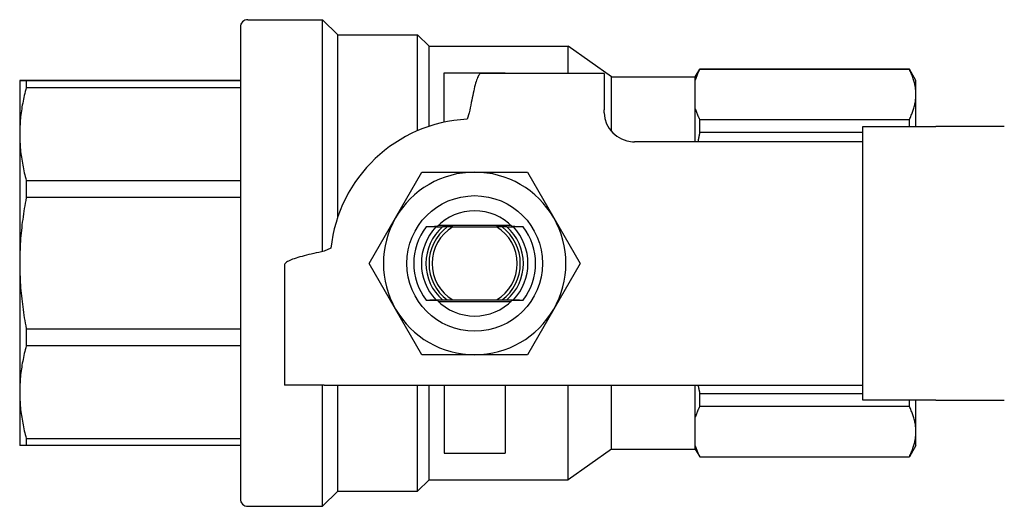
# Model space of a CAD drawing. Header units: millimetres. Extents: x 46 to 3733, y 68 to 351.
# Tile 2 of 12: x 250 to 315, y 319 to 351. Entities that reach past the tile are written whole.
import ezdxf

# ---------------------------------------------------------------- set-up
doc = ezdxf.new("R2010")
doc.units = ezdxf.units.MM
doc.layers.add('DETAIL', color=2, linetype='Continuous')

msp = doc.modelspace()

# ---------------------------------------------------------------- linework, layer by layer
at = {"layer": 'DETAIL'}
for p, q in [((265.417, 350.822), (270.317, 350.822)), ((270.317, 335.575), (270.317, 350.822)), ((271.317, 349.822), (270.317, 350.822)), ((264.917, 350.322), (264.917, 319.322)), ((271.317, 337.834), (271.317, 349.822)), ((271.317, 349.822), (276.567, 349.822)), ((276.567, 343.521), (276.567, 349.822)), ((277.317, 349.072), (276.567, 349.822)), ((277.317, 343.806), (277.317, 349.072)), ((277.317, 349.072), (286.46, 349.072)), ((286.46, 347.292), (286.46, 349.072)), ((289.317, 347.072), (286.46, 349.072)), ((294.817, 347.072), (295.105, 347.572)), ((295.105, 347.557), (295.105, 347.572)), ((295.105, 347.572), (308.884, 347.572)), ((308.884, 347.557), (295.105, 347.557)), ((308.884, 347.557), (308.884, 347.572)), ((309.317, 346.822), (308.884, 347.572)), ((278.317, 344.079), (278.317, 347.322)), ((278.317, 347.322), (282.317, 347.322)), ((288.817, 347.292), (280.73, 347.292)), ((282.317, 347.292), (282.317, 347.322)), ((288.817, 347.292), (288.817, 344.885)), ((289.317, 343.47), (289.317, 347.072)), ((289.317, 347.072), (294.817, 347.072)), ((294.817, 346.85), (294.817, 347.072)), ((294.817, 344.966), (294.817, 346.85)), ((250.417, 346.822), (250.417, 343.299)), ((264.917, 346.826), (250.85, 346.826)), ((250.85, 346.818), (264.917, 346.818)), ((250.85, 346.818), (250.85, 346.349)), ((264.917, 346.349), (250.85, 346.349)), ((309.317, 345.908), (309.317, 346.822)), ((309.317, 343.792), (309.317, 345.908)), ((294.817, 342.792), (294.817, 344.966)), ((279.966, 344.692), (279.817, 344.279)), ((295.105, 344.259), (308.884, 344.259)), ((295.105, 343.394), (295.105, 344.259)), ((308.884, 343.792), (308.884, 344.259)), ((305.817, 343.792), (310.625, 343.792)), ((305.817, 342.792), (305.817, 343.792)), ((315.124, 343.792), (310.625, 343.792)), ((250.417, 343.299), (250.417, 334.811)), ((305.817, 343.394), (295.105, 343.394)), ((293.571, 342.792), (290.817, 342.792)), ((305.817, 342.792), (293.571, 342.792)), ((305.817, 326.792), (305.817, 342.792)), ((275.121, 337.792), (276.853, 340.792)), ((276.853, 340.792), (280.317, 340.792)), ((280.317, 340.792), (283.781, 340.792)), ((283.781, 340.792), (285.513, 337.792)), ((250.85, 340.25), (264.917, 340.25)), ((250.85, 340.25), (250.85, 339.119)), ((264.917, 339.119), (250.85, 339.119)), ((273.389, 334.792), (275.121, 337.792)), ((285.513, 337.792), (287.245, 334.792)), ((277.122, 337.199), (277.126, 337.205)), ((277.769, 337.192), (278.2, 337.192)), ((282.707, 337.292), (277.927, 337.292)), ((278.875, 337.192), (281.759, 337.192)), ((282.433, 337.192), (282.864, 337.192)), ((283.507, 337.205), (283.512, 337.199)), ((270.87, 335.792), (270.417, 335.598)), ((250.417, 334.811), (250.417, 326.329)), ((267.817, 334.685), (267.817, 326.792)), ((275.121, 331.792), (273.389, 334.792)), ((287.245, 334.792), (285.513, 331.792)), ((277.126, 332.38), (277.122, 332.386)), ((277.769, 332.392), (278.2, 332.392)), ((277.927, 332.292), (282.707, 332.292)), ((278.875, 332.392), (281.759, 332.392)), ((282.433, 332.392), (282.864, 332.392)), ((283.512, 332.386), (283.507, 332.38)), ((276.853, 328.792), (275.121, 331.792)), ((285.513, 331.792), (283.781, 328.792)), ((250.85, 330.502), (264.917, 330.502)), ((250.85, 330.502), (250.85, 329.372)), ((264.917, 329.372), (250.85, 329.372)), ((280.317, 328.792), (276.853, 328.792)), ((283.781, 328.792), (280.317, 328.792)), ((270.417, 326.792), (267.817, 326.792)), ((270.317, 318.822), (270.317, 326.792)), ((270.417, 326.792), (290.679, 326.792)), ((271.317, 319.822), (271.317, 326.792)), ((276.567, 319.822), (276.567, 326.792)), ((277.317, 320.572), (277.317, 326.792)), ((278.317, 326.792), (278.317, 322.322)), ((282.317, 326.792), (282.317, 322.322)), ((286.46, 320.572), (286.46, 326.792)), ((289.317, 322.572), (289.317, 326.792)), ((290.679, 326.792), (293.571, 326.792)), ((293.571, 326.792), (305.817, 326.792)), ((294.817, 324.677), (294.817, 326.792)), ((305.817, 325.792), (305.817, 326.792)), ((250.417, 326.329), (250.417, 322.822)), ((295.105, 326.249), (305.817, 326.249)), ((295.105, 325.384), (295.105, 326.249)), ((310.625, 325.792), (305.817, 325.792)), ((308.884, 325.384), (308.884, 325.792)), ((309.317, 323.735), (309.317, 325.792)), ((310.625, 325.792), (315.124, 325.792)), ((308.884, 325.384), (295.105, 325.384)), ((294.817, 322.793), (294.817, 324.677)), ((309.317, 322.822), (309.317, 323.735)), ((250.85, 323.285), (264.917, 323.285)), ((250.85, 323.285), (250.85, 322.818)), ((264.917, 322.818), (250.85, 322.818)), ((278.317, 322.322), (282.317, 322.322)), ((289.317, 322.572), (286.46, 320.572)), ((289.317, 322.572), (294.817, 322.572)), ((294.817, 322.572), (294.817, 322.793)), ((294.817, 322.572), (295.105, 322.072)), ((309.317, 322.822), (308.884, 322.072)), ((295.105, 322.086), (308.884, 322.086)), ((295.105, 322.072), (295.105, 322.086)), ((295.105, 322.072), (308.884, 322.072)), ((308.884, 322.072), (308.884, 322.086)), ((277.317, 320.572), (276.567, 319.822)), ((277.317, 320.572), (286.46, 320.572)), ((271.317, 319.822), (270.317, 318.822)), ((271.317, 319.822), (276.567, 319.822)), ((265.417, 318.822), (270.317, 318.822))]:
    msp.add_line(p, q, dxfattribs=at)
at = {"layer": 'DETAIL', "flags": 128}
for points in [[(295.105, 347.557), (295.091, 347.528), (295.076, 347.499), (295.062, 347.469), (295.048, 347.44), (295.034, 347.411), (295.02, 347.382), (295.007, 347.352), (294.994, 347.323), (294.981, 347.294), (294.968, 347.264), (294.956, 347.235), (294.944, 347.205), (294.932, 347.176), (294.92, 347.147), (294.908, 347.117), (294.897, 347.088), (294.886, 347.058), (294.876, 347.028), (294.865, 346.999), (294.855, 346.969), (294.845, 346.94), (294.835, 346.91), (294.826, 346.88), (294.817, 346.85)], [(309.317, 345.908), (309.316, 345.977), (309.314, 346.046), (309.31, 346.114), (309.304, 346.183), (309.297, 346.252), (309.288, 346.321), (309.278, 346.39), (309.266, 346.458), (309.253, 346.527), (309.238, 346.596), (309.222, 346.665), (309.204, 346.734), (309.185, 346.803), (309.165, 346.872), (309.143, 346.94), (309.12, 347.009), (309.095, 347.078), (309.069, 347.146), (309.041, 347.215), (309.012, 347.284), (308.982, 347.352), (308.951, 347.42), (308.918, 347.489), (308.884, 347.557)], [(280.73, 347.292), (280.699, 347.287), (280.667, 347.269), (280.635, 347.241), (280.603, 347.202), (280.571, 347.152), (280.539, 347.092), (280.507, 347.022), (280.475, 346.942), (280.444, 346.853), (280.412, 346.754), (280.38, 346.647), (280.348, 346.531), (280.316, 346.407), (280.284, 346.275), (280.252, 346.136), (280.221, 345.992), (280.189, 345.841), (280.157, 345.686), (280.125, 345.527), (280.093, 345.365), (280.061, 345.199), (280.029, 345.032), (279.998, 344.862), (279.966, 344.692)], [(250.85, 346.826), (250.816, 346.825), (250.783, 346.825), (250.751, 346.825), (250.721, 346.825), (250.692, 346.825), (250.664, 346.825), (250.638, 346.824), (250.613, 346.824), (250.59, 346.824), (250.568, 346.824), (250.548, 346.824), (250.529, 346.824), (250.511, 346.823), (250.495, 346.823), (250.48, 346.823), (250.467, 346.823), (250.455, 346.823), (250.445, 346.823), (250.437, 346.822), (250.429, 346.822), (250.424, 346.822), (250.42, 346.822), (250.418, 346.822), (250.417, 346.822)], [(250.417, 346.822), (250.418, 346.821), (250.42, 346.821), (250.424, 346.821), (250.429, 346.821), (250.437, 346.821), (250.445, 346.821), (250.455, 346.821), (250.467, 346.82), (250.48, 346.82), (250.495, 346.82), (250.511, 346.82), (250.529, 346.82), (250.548, 346.82), (250.569, 346.819), (250.591, 346.819), (250.614, 346.819), (250.639, 346.819), (250.665, 346.819), (250.692, 346.819), (250.721, 346.818), (250.751, 346.818), (250.783, 346.818), (250.816, 346.818), (250.85, 346.818)], [(250.85, 346.349), (250.816, 346.222), (250.783, 346.095), (250.751, 345.969), (250.721, 345.842), (250.692, 345.715), (250.664, 345.588), (250.638, 345.462), (250.613, 345.335), (250.59, 345.208), (250.568, 345.081), (250.548, 344.954), (250.529, 344.827), (250.511, 344.7), (250.495, 344.573), (250.48, 344.446), (250.467, 344.318), (250.455, 344.191), (250.445, 344.064), (250.437, 343.937), (250.429, 343.809), (250.424, 343.682), (250.42, 343.554), (250.418, 343.427), (250.417, 343.299)], [(308.884, 344.259), (308.918, 344.328), (308.951, 344.396), (308.982, 344.465), (309.013, 344.533), (309.042, 344.602), (309.069, 344.67), (309.095, 344.739), (309.12, 344.808), (309.143, 344.876), (309.165, 344.945), (309.186, 345.014), (309.205, 345.082), (309.223, 345.151), (309.239, 345.22), (309.253, 345.288), (309.267, 345.357), (309.278, 345.426), (309.288, 345.495), (309.297, 345.564), (309.304, 345.633), (309.31, 345.701), (309.314, 345.77), (309.316, 345.839), (309.317, 345.908)], [(294.817, 344.966), (294.826, 344.936), (294.835, 344.907), (294.845, 344.877), (294.855, 344.848), (294.865, 344.818), (294.875, 344.789), (294.886, 344.759), (294.897, 344.729), (294.908, 344.7), (294.92, 344.671), (294.931, 344.641), (294.943, 344.612), (294.955, 344.582), (294.968, 344.553), (294.981, 344.523), (294.993, 344.494), (295.007, 344.465), (295.02, 344.435), (295.034, 344.406), (295.048, 344.377), (295.062, 344.347), (295.076, 344.318), (295.091, 344.289), (295.105, 344.259)], [(250.417, 343.299), (250.418, 343.172), (250.42, 343.045), (250.424, 342.918), (250.429, 342.791), (250.437, 342.664), (250.445, 342.536), (250.455, 342.409), (250.467, 342.282), (250.48, 342.154), (250.495, 342.027), (250.511, 341.9), (250.529, 341.772), (250.548, 341.645), (250.569, 341.518), (250.591, 341.39), (250.614, 341.263), (250.639, 341.136), (250.665, 341.009), (250.692, 340.882), (250.721, 340.756), (250.751, 340.629), (250.783, 340.503), (250.816, 340.376), (250.85, 340.25)], [(295.105, 343.394), (295.1, 343.369), (295.095, 343.344), (295.09, 343.319), (295.085, 343.294), (295.079, 343.269), (295.074, 343.244), (295.069, 343.219), (295.064, 343.194), (295.059, 343.169), (295.054, 343.144), (295.049, 343.119), (295.044, 343.094), (295.039, 343.069), (295.034, 343.044), (295.029, 343.019), (295.025, 342.993), (295.02, 342.968), (295.015, 342.943), (295.01, 342.918), (295.006, 342.893), (295.001, 342.868), (294.996, 342.843), (294.992, 342.818), (294.987, 342.792)], [(250.85, 339.119), (250.816, 338.94), (250.783, 338.761), (250.751, 338.582), (250.721, 338.403), (250.692, 338.224), (250.664, 338.045), (250.638, 337.866), (250.613, 337.687), (250.59, 337.507), (250.568, 337.328), (250.548, 337.149), (250.529, 336.969), (250.511, 336.79), (250.495, 336.61), (250.48, 336.43), (250.467, 336.251), (250.455, 336.071), (250.445, 335.891), (250.437, 335.711), (250.429, 335.531), (250.424, 335.351), (250.42, 335.171), (250.418, 334.991), (250.417, 334.811)], [(277.769, 337.192), (277.742, 337.193), (277.714, 337.193), (277.687, 337.193), (277.66, 337.193), (277.632, 337.194), (277.605, 337.194), (277.578, 337.194), (277.551, 337.195), (277.524, 337.195), (277.497, 337.195), (277.47, 337.195), (277.443, 337.196), (277.416, 337.196), (277.389, 337.196), (277.362, 337.197), (277.335, 337.197), (277.308, 337.197), (277.282, 337.197), (277.255, 337.198), (277.228, 337.198), (277.202, 337.198), (277.175, 337.199), (277.148, 337.199), (277.122, 337.199)], [(277.846, 337.212), (277.818, 337.212), (277.79, 337.212), (277.761, 337.212), (277.733, 337.211), (277.704, 337.211), (277.675, 337.211), (277.646, 337.21), (277.617, 337.21), (277.588, 337.21), (277.558, 337.21), (277.528, 337.209), (277.499, 337.209), (277.469, 337.209), (277.438, 337.208), (277.408, 337.208), (277.377, 337.208), (277.347, 337.207), (277.316, 337.207), (277.285, 337.207), (277.253, 337.207), (277.222, 337.206), (277.19, 337.206), (277.158, 337.206), (277.126, 337.205)], [(278.52, 337.195), (278.507, 337.195), (278.493, 337.195), (278.48, 337.195), (278.466, 337.195), (278.453, 337.195), (278.439, 337.194), (278.426, 337.194), (278.413, 337.194), (278.399, 337.194), (278.386, 337.194), (278.372, 337.194), (278.359, 337.194), (278.346, 337.194), (278.332, 337.194), (278.319, 337.193), (278.306, 337.193), (278.293, 337.193), (278.279, 337.193), (278.266, 337.193), (278.253, 337.193), (278.24, 337.193), (278.226, 337.193), (278.213, 337.193), (278.2, 337.192)], [(278.875, 337.192), (278.859, 337.193), (278.844, 337.193), (278.83, 337.193), (278.815, 337.193), (278.8, 337.193), (278.785, 337.193), (278.77, 337.193), (278.755, 337.193), (278.74, 337.193), (278.725, 337.193), (278.711, 337.194), (278.696, 337.194), (278.681, 337.194), (278.666, 337.194), (278.652, 337.194), (278.637, 337.194), (278.622, 337.194), (278.608, 337.194), (278.593, 337.194), (278.578, 337.195), (278.564, 337.195), (278.549, 337.195), (278.535, 337.195), (278.52, 337.195)], [(282.113, 337.195), (282.099, 337.195), (282.084, 337.195), (282.07, 337.195), (282.055, 337.195), (282.04, 337.194), (282.026, 337.194), (282.011, 337.194), (281.997, 337.194), (281.982, 337.194), (281.967, 337.194), (281.952, 337.194), (281.938, 337.194), (281.923, 337.194), (281.908, 337.193), (281.893, 337.193), (281.878, 337.193), (281.864, 337.193), (281.849, 337.193), (281.834, 337.193), (281.819, 337.193), (281.804, 337.193), (281.789, 337.193), (281.774, 337.193), (281.759, 337.192)], [(282.433, 337.192), (282.42, 337.193), (282.407, 337.193), (282.394, 337.193), (282.381, 337.193), (282.367, 337.193), (282.354, 337.193), (282.341, 337.193), (282.328, 337.193), (282.314, 337.193), (282.301, 337.194), (282.288, 337.194), (282.274, 337.194), (282.261, 337.194), (282.248, 337.194), (282.234, 337.194), (282.221, 337.194), (282.207, 337.194), (282.194, 337.194), (282.181, 337.195), (282.167, 337.195), (282.154, 337.195), (282.14, 337.195), (282.127, 337.195), (282.113, 337.195)], [(283.507, 337.205), (283.475, 337.206), (283.443, 337.206), (283.411, 337.206), (283.38, 337.207), (283.349, 337.207), (283.318, 337.207), (283.287, 337.207), (283.256, 337.208), (283.225, 337.208), (283.195, 337.208), (283.165, 337.209), (283.135, 337.209), (283.105, 337.209), (283.075, 337.21), (283.046, 337.21), (283.017, 337.21), (282.987, 337.21), (282.958, 337.211), (282.93, 337.211), (282.901, 337.211), (282.872, 337.212), (282.844, 337.212), (282.816, 337.212), (282.788, 337.212)], [(283.512, 337.199), (283.485, 337.199), (283.459, 337.199), (283.432, 337.198), (283.405, 337.198), (283.379, 337.198), (283.352, 337.197), (283.325, 337.197), (283.298, 337.197), (283.271, 337.197), (283.245, 337.196), (283.218, 337.196), (283.191, 337.196), (283.164, 337.195), (283.137, 337.195), (283.11, 337.195), (283.083, 337.195), (283.055, 337.194), (283.028, 337.194), (283.001, 337.194), (282.974, 337.193), (282.946, 337.193), (282.919, 337.193), (282.892, 337.193), (282.864, 337.192)], [(270.417, 335.598), (270.247, 335.56), (270.078, 335.522), (269.91, 335.484), (269.745, 335.446), (269.582, 335.408), (269.423, 335.37), (269.268, 335.331), (269.118, 335.293), (268.973, 335.255), (268.834, 335.217), (268.703, 335.179), (268.578, 335.141), (268.462, 335.103), (268.355, 335.065), (268.256, 335.027), (268.167, 334.989), (268.087, 334.951), (268.017, 334.913), (267.957, 334.875), (267.907, 334.837), (267.868, 334.799), (267.84, 334.761), (267.823, 334.723), (267.817, 334.685)], [(250.417, 334.811), (250.418, 334.631), (250.42, 334.452), (250.424, 334.272), (250.429, 334.093), (250.437, 333.913), (250.445, 333.733), (250.455, 333.553), (250.467, 333.373), (250.48, 333.193), (250.495, 333.013), (250.511, 332.833), (250.529, 332.653), (250.548, 332.473), (250.569, 332.293), (250.591, 332.114), (250.614, 331.934), (250.639, 331.755), (250.665, 331.575), (250.692, 331.396), (250.721, 331.217), (250.751, 331.038), (250.783, 330.859), (250.816, 330.681), (250.85, 330.502)], [(277.122, 332.386), (277.148, 332.386), (277.175, 332.386), (277.202, 332.387), (277.228, 332.387), (277.255, 332.387), (277.282, 332.387), (277.308, 332.388), (277.335, 332.388), (277.362, 332.388), (277.389, 332.389), (277.416, 332.389), (277.443, 332.389), (277.47, 332.389), (277.497, 332.39), (277.524, 332.39), (277.551, 332.39), (277.578, 332.391), (277.605, 332.391), (277.632, 332.391), (277.66, 332.391), (277.687, 332.392), (277.714, 332.392), (277.742, 332.392), (277.769, 332.392)], [(277.126, 332.38), (277.158, 332.379), (277.19, 332.379), (277.222, 332.379), (277.253, 332.378), (277.285, 332.378), (277.316, 332.378), (277.347, 332.377), (277.377, 332.377), (277.408, 332.377), (277.438, 332.376), (277.469, 332.376), (277.499, 332.376), (277.528, 332.375), (277.558, 332.375), (277.588, 332.375), (277.617, 332.375), (277.646, 332.374), (277.675, 332.374), (277.704, 332.374), (277.733, 332.373), (277.761, 332.373), (277.79, 332.373), (277.818, 332.373), (277.846, 332.372)], [(278.2, 332.392), (278.213, 332.392), (278.226, 332.392), (278.24, 332.392), (278.253, 332.392), (278.266, 332.392), (278.279, 332.392), (278.293, 332.392), (278.306, 332.392), (278.319, 332.391), (278.332, 332.391), (278.346, 332.391), (278.359, 332.391), (278.372, 332.391), (278.386, 332.391), (278.399, 332.391), (278.413, 332.391), (278.426, 332.391), (278.439, 332.39), (278.453, 332.39), (278.466, 332.39), (278.48, 332.39), (278.493, 332.39), (278.507, 332.39), (278.52, 332.39)], [(278.52, 332.39), (278.535, 332.39), (278.549, 332.39), (278.564, 332.39), (278.578, 332.39), (278.593, 332.39), (278.608, 332.39), (278.622, 332.391), (278.637, 332.391), (278.652, 332.391), (278.666, 332.391), (278.681, 332.391), (278.696, 332.391), (278.711, 332.391), (278.725, 332.391), (278.74, 332.391), (278.755, 332.392), (278.77, 332.392), (278.785, 332.392), (278.8, 332.392), (278.815, 332.392), (278.83, 332.392), (278.844, 332.392), (278.859, 332.392), (278.875, 332.392)], [(281.759, 332.392), (281.774, 332.392), (281.789, 332.392), (281.804, 332.392), (281.819, 332.392), (281.834, 332.392), (281.849, 332.392), (281.864, 332.392), (281.878, 332.392), (281.893, 332.391), (281.908, 332.391), (281.923, 332.391), (281.938, 332.391), (281.952, 332.391), (281.967, 332.391), (281.982, 332.391), (281.997, 332.391), (282.011, 332.391), (282.026, 332.39), (282.04, 332.39), (282.055, 332.39), (282.07, 332.39), (282.084, 332.39), (282.099, 332.39), (282.113, 332.39)], [(282.113, 332.39), (282.127, 332.39), (282.14, 332.39), (282.154, 332.39), (282.167, 332.39), (282.181, 332.39), (282.194, 332.39), (282.207, 332.391), (282.221, 332.391), (282.234, 332.391), (282.248, 332.391), (282.261, 332.391), (282.274, 332.391), (282.288, 332.391), (282.301, 332.391), (282.314, 332.391), (282.328, 332.392), (282.341, 332.392), (282.354, 332.392), (282.367, 332.392), (282.381, 332.392), (282.394, 332.392), (282.407, 332.392), (282.42, 332.392), (282.433, 332.392)], [(282.788, 332.372), (282.816, 332.373), (282.844, 332.373), (282.872, 332.373), (282.901, 332.373), (282.93, 332.374), (282.958, 332.374), (282.987, 332.374), (283.017, 332.375), (283.046, 332.375), (283.075, 332.375), (283.105, 332.375), (283.135, 332.376), (283.165, 332.376), (283.195, 332.376), (283.225, 332.377), (283.256, 332.377), (283.287, 332.377), (283.318, 332.378), (283.349, 332.378), (283.38, 332.378), (283.411, 332.379), (283.443, 332.379), (283.475, 332.379), (283.507, 332.38)], [(282.864, 332.392), (282.892, 332.392), (282.919, 332.392), (282.946, 332.392), (282.974, 332.391), (283.001, 332.391), (283.028, 332.391), (283.055, 332.391), (283.083, 332.39), (283.11, 332.39), (283.137, 332.39), (283.164, 332.389), (283.191, 332.389), (283.218, 332.389), (283.245, 332.389), (283.271, 332.388), (283.298, 332.388), (283.325, 332.388), (283.352, 332.387), (283.379, 332.387), (283.405, 332.387), (283.432, 332.387), (283.459, 332.386), (283.485, 332.386), (283.512, 332.386)], [(250.85, 329.372), (250.816, 329.246), (250.783, 329.12), (250.751, 328.993), (250.721, 328.867), (250.692, 328.74), (250.664, 328.614), (250.638, 328.487), (250.613, 328.36), (250.59, 328.234), (250.568, 328.107), (250.548, 327.98), (250.529, 327.854), (250.511, 327.727), (250.495, 327.6), (250.48, 327.473), (250.467, 327.346), (250.455, 327.219), (250.445, 327.092), (250.437, 326.965), (250.429, 326.838), (250.424, 326.71), (250.42, 326.583), (250.418, 326.456), (250.417, 326.329)], [(294.998, 326.792), (295.002, 326.77), (295.006, 326.747), (295.01, 326.724), (295.015, 326.702), (295.019, 326.679), (295.023, 326.656), (295.028, 326.634), (295.032, 326.611), (295.036, 326.588), (295.041, 326.566), (295.045, 326.543), (295.05, 326.52), (295.054, 326.498), (295.059, 326.475), (295.063, 326.453), (295.068, 326.43), (295.073, 326.407), (295.077, 326.385), (295.082, 326.362), (295.087, 326.339), (295.091, 326.317), (295.096, 326.294), (295.101, 326.272), (295.105, 326.249)], [(250.417, 326.329), (250.418, 326.202), (250.42, 326.075), (250.424, 325.948), (250.429, 325.821), (250.437, 325.694), (250.445, 325.567), (250.455, 325.44), (250.467, 325.313), (250.48, 325.186), (250.495, 325.059), (250.511, 324.931), (250.529, 324.804), (250.548, 324.677), (250.569, 324.55), (250.591, 324.423), (250.614, 324.296), (250.639, 324.17), (250.665, 324.043), (250.692, 323.916), (250.721, 323.79), (250.751, 323.663), (250.783, 323.537), (250.816, 323.411), (250.85, 323.285)], [(295.105, 325.384), (295.091, 325.355), (295.076, 325.326), (295.062, 325.296), (295.048, 325.267), (295.034, 325.238), (295.02, 325.209), (295.007, 325.179), (294.994, 325.15), (294.981, 325.121), (294.968, 325.091), (294.956, 325.062), (294.944, 325.032), (294.932, 325.003), (294.92, 324.973), (294.908, 324.944), (294.897, 324.914), (294.886, 324.885), (294.876, 324.855), (294.865, 324.826), (294.855, 324.796), (294.845, 324.766), (294.835, 324.737), (294.826, 324.707), (294.817, 324.677)], [(309.317, 323.735), (309.316, 323.804), (309.314, 323.872), (309.31, 323.941), (309.304, 324.01), (309.297, 324.079), (309.288, 324.148), (309.278, 324.216), (309.266, 324.285), (309.253, 324.354), (309.238, 324.423), (309.222, 324.492), (309.204, 324.561), (309.185, 324.63), (309.165, 324.698), (309.143, 324.767), (309.12, 324.836), (309.095, 324.905), (309.069, 324.973), (309.041, 325.042), (309.012, 325.11), (308.982, 325.179), (308.951, 325.247), (308.918, 325.316), (308.884, 325.384)], [(308.884, 322.086), (308.918, 322.155), (308.951, 322.223), (308.982, 322.292), (309.013, 322.36), (309.042, 322.429), (309.069, 322.497), (309.095, 322.566), (309.12, 322.635), (309.143, 322.703), (309.165, 322.772), (309.186, 322.84), (309.205, 322.909), (309.223, 322.978), (309.239, 323.047), (309.253, 323.115), (309.267, 323.184), (309.278, 323.253), (309.288, 323.322), (309.297, 323.391), (309.304, 323.459), (309.31, 323.528), (309.314, 323.597), (309.316, 323.666), (309.317, 323.735)], [(250.85, 322.818), (250.816, 322.818), (250.783, 322.818), (250.751, 322.818), (250.721, 322.818), (250.692, 322.819), (250.665, 322.819), (250.639, 322.819), (250.614, 322.819), (250.591, 322.819), (250.569, 322.819), (250.548, 322.82), (250.529, 322.82), (250.511, 322.82), (250.495, 322.82), (250.481, 322.82), (250.467, 322.82), (250.456, 322.821), (250.446, 322.821), (250.437, 322.821), (250.43, 322.821), (250.424, 322.821), (250.42, 322.821), (250.418, 322.821), (250.417, 322.822)], [(294.817, 322.793), (294.826, 322.763), (294.835, 322.734), (294.845, 322.704), (294.855, 322.674), (294.865, 322.645), (294.875, 322.615), (294.886, 322.586), (294.897, 322.556), (294.908, 322.527), (294.92, 322.497), (294.931, 322.468), (294.943, 322.439), (294.955, 322.409), (294.968, 322.38), (294.981, 322.35), (294.993, 322.321), (295.007, 322.292), (295.02, 322.262), (295.034, 322.233), (295.048, 322.204), (295.062, 322.174), (295.076, 322.145), (295.091, 322.116), (295.105, 322.086)]]:
    msp.add_lwpolyline(points, dxfattribs=at)
at = {"layer": 'DETAIL'}
msp.add_circle((280.317, 334.792), 4.458, dxfattribs=at)
for centre, radius, start, end in [((265.417, 350.322), 0.5, 90, 180), ((280.317, 334.792), 9.5, 93.01696, 173.95767), ((290.817, 344.792), 2, 182.86598, 266.04729), ((280.317, 334.792), 6, 90, 150), ((280.317, 334.792), 6, 30, 90), ((280.317, 334.792), 6, 150, 210), ((280.317, 334.792), 3.459, 44.40497, 135.59503), ((280.317, 334.792), 6, 330, 30), ((280.317, 334.792), 4, 143.01064, 216.98936), ((280.317, 334.792), 3.5, 136.70819, 223.29181), ((280.317, 334.792), 3.2, 131.40962, 228.59038), ((280.317, 334.792), 3, 126.78493, 233.21507), ((280.317, 334.792), 2.8, 121.00272, 238.99728), ((280.317, 334.792), 2.8, 301.00272, 58.99728), ((280.317, 334.792), 3, 306.78493, 53.21507), ((280.317, 334.792), 3.2, 311.40962, 48.59038), ((280.317, 334.792), 3.5, 316.70819, 43.29181), ((280.317, 334.792), 4, 323.01064, 36.98936), ((280.317, 334.792), 3.458, 224.40497, 315.59503), ((280.317, 334.792), 6, 210, 270), ((280.317, 334.792), 6, 270, 330), ((265.417, 319.322), 0.5, 180, 270)]:
    msp.add_arc(centre, radius, start, end, dxfattribs=at)
for centre, major_axis, ratio, start_param, end_param in [((288.818, 344.692), (-0.034, 2.6), 0.000481, 4.712389, 4.786457), ((290.794, 344.464), (-1.824, 0.126), 0.913705, 1.57074, 1.646224)]:
    msp.add_ellipse(centre, major_axis=major_axis, ratio=ratio, start_param=start_param, end_param=end_param, dxfattribs=at)

doc.saveas('drawing.dxf')
